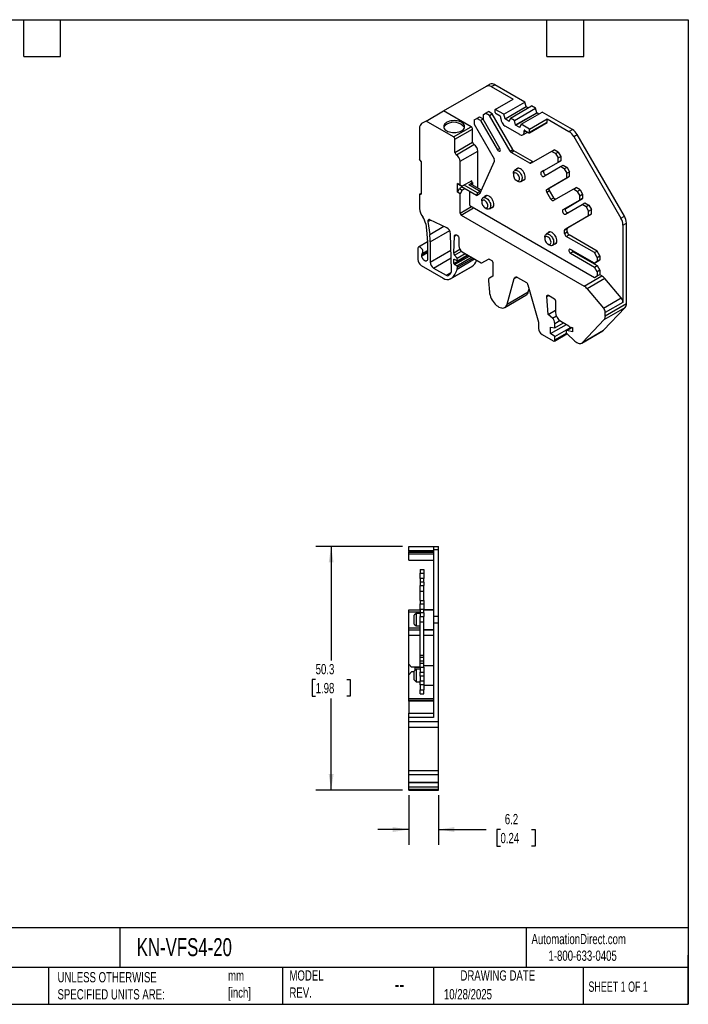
# Model space of a CAD drawing. Header units: millimetres. Extents: x 6 to 273, y 6 to 210.
# Tile 2 of 2: x 135 to 273, y 6 to 210. Entities that reach past the tile are written whole.
import ezdxf

# ---------------------------------------------------------------- set-up
doc = ezdxf.new("R2010")
doc.units = ezdxf.units.MM
doc.linetypes.add('SLD-Solid', pattern=[0])
doc.layers.add('DIMENSIONS', color=140, linetype='SLD-Solid', lineweight=25)
doc.layers.add('TEXT', color=140, linetype='SLD-Solid', lineweight=25)
doc.styles.add('SLDTEXTSTYLE0', font='TXT', dxfattribs={"width": 0.7})
doc.styles.add('SLDTEXTSTYLE1', font='TXT', dxfattribs={"width": 0.65})
doc.dimstyles.new('SLDDIMSTYLE0', dxfattribs={"dimtxt": 2.158008, "dimasz": 3.302, "dimexe": 0, "dimexo": 0.0625, "dimgap": 0.539502, "dimtad": 0, "dimtih": 1, "dimtoh": 1, "dimdec": 1, "dimrnd": 1e-09, "dimzin": 12, "dimdsep": 46, "dimtxsty": 'SLDTEXTSTYLE0', "dimsah": 1, "dimcen": 0.09, "dimadec": 0, "dimazin": 3, "dimtfac": 1, "dimtdec": 1, "dimtofl": 0, "dimtmove": 0, "dimatfit": 3, "dimfxl": 0, "dimfrac": 2, "dimtolj": 1, "dimtzin": 12, "dimarcsym": 0})
doc.dimstyles.new('SLDDIMSTYLE1', dxfattribs={"dimtxt": 2.158008, "dimasz": 3.302, "dimexe": 0, "dimexo": 0.0625, "dimgap": 0.539502, "dimtad": 0, "dimtih": 1, "dimtoh": 1, "dimdec": 1, "dimrnd": 1e-09, "dimzin": 12, "dimdsep": 46, "dimtxsty": 'SLDTEXTSTYLE0', "dimsah": 1, "dimcen": 0.09, "dimadec": 0, "dimazin": 3, "dimtfac": 1, "dimtdec": 1, "dimtmove": 0, "dimatfit": 0, "dimfxl": 0, "dimfrac": 2, "dimtolj": 1, "dimtzin": 12, "dimarcsym": 0})

# ---------------------------------------------------------------- blocks, each defined once
blk = doc.blocks.new('_D_1')
at = {"layer": 'DIMENSIONS'}
for p, q in [((215.34, 49.49), (215.34, 39.24)), ((221.49, 49.49), (221.49, 39.24)), ((215.34, 42.42), (208.99, 42.42)), ((221.49, 42.42), (231.36, 42.42)), ((234.29, 42.42), (233.56, 42.42)), ((233.56, 42.42), (233.56, 38.99)), ((240.7, 42.42), (241.42, 42.42)), ((241.42, 42.42), (241.42, 38.99)), ((233.56, 38.99), (234.29, 38.99)), ((241.42, 38.99), (240.7, 38.99))]:
    blk.add_line(p, q, dxfattribs=at)
for points in [[(215.34, 42.42), (212.04, 42.93), (212.04, 41.91)], [(221.49, 42.42), (224.79, 41.91), (224.79, 42.93)]]:
    blk.add_solid(points, dxfattribs=at)
at = {"layer": 'DIMENSIONS', "char_height": 2.117, "attachment_point": 1, "style": 'SLDTEXTSTYLE0'}
for s, insert in [('6.2', (235.18, 45.63)), ('0.24', (234.29, 41.72))]:
    blk.add_mtext(s, dxfattribs=dict(at, insert=insert))
blk = doc.blocks.new('_D_2')
at = {"layer": 'DIMENSIONS'}
for p, q in [((214.07, 100.83), (196.17, 100.83)), ((199.34, 100.83), (199.34, 77.28)), ((196.14, 73.37), (195.41, 73.37)), ((195.41, 73.37), (195.41, 69.94)), ((202.55, 73.37), (203.27, 73.37)), ((203.27, 73.37), (203.27, 69.94)), ((195.41, 69.94), (196.14, 69.94)), ((199.34, 50.57), (199.34, 69.46)), ((203.27, 69.94), (202.55, 69.94)), ((214.07, 50.57), (196.17, 50.57))]:
    blk.add_line(p, q, dxfattribs=at)
for points in [[(199.34, 100.83), (198.83, 97.53), (199.85, 97.53)], [(199.34, 50.57), (199.85, 53.87), (198.83, 53.87)]]:
    blk.add_solid(points, dxfattribs=at)
at = {"layer": 'DIMENSIONS', "char_height": 2.117, "attachment_point": 1, "style": 'SLDTEXTSTYLE0'}
for s, insert in [('50.3', (196.14, 76.58)), ('1.98', (196.14, 72.67))]:
    blk.add_mtext(s, dxfattribs=dict(at, insert=insert))

msp = doc.modelspace()

# ---------------------------------------------------------------- linework, layer by layer
for p, q in [((222.56, 190.73), (231.39, 195.83)), ((231.39, 195.83), (232.09, 196.24)), ((232.39, 195.73), (233.09, 196.14)), ((232.39, 195.73), (236.87, 193.14)), ((239.34, 192.53), (233.09, 196.14)), ((233.22, 191.04), (236.87, 193.14)), ((233.22, 190.39), (233.22, 191.04)), ((234.99, 190.02), (233.22, 191.04)), ((234.99, 190.02), (239.34, 192.53)), ((235.22, 189.12), (239.57, 191.63)), ((235.22, 189.07), (239.57, 191.58)), ((236.34, 189.24), (240.69, 191.75)), ((237.18, 188.75), (241.53, 191.27)), ((239.57, 191.63), (239.34, 192.53)), ((239.57, 191.58), (239.57, 191.63)), ((239.97, 191.34), (239.57, 191.58)), ((241.53, 191.27), (240.69, 191.75)), ((241.76, 190.36), (241.53, 191.27)), ((218.92, 188.63), (222.56, 190.73)), ((228.25, 187.45), (222.56, 190.73)), ((228.86, 188.89), (229.39, 189.19)), ((229.39, 189.19), (229.95, 189.52)), ((230.19, 188.73), (229.39, 189.19)), ((229.95, 189.52), (230.69, 189.09)), ((230.69, 189.02), (230.19, 188.73)), ((230.69, 189.94), (231.21, 190.24)), ((230.69, 189.94), (230.69, 189.02)), ((234.16, 183), (230.69, 189.02)), ((231.21, 190.24), (231.78, 190.57)), ((232.01, 189.78), (231.21, 190.24)), ((232.58, 190.11), (231.78, 190.57)), ((232.01, 189.78), (232.58, 190.11)), ((236.26, 182.42), (232.01, 189.78)), ((236.82, 182.75), (232.58, 190.11)), ((234.22, 189.65), (233.37, 190.14)), ((234.36, 189.16), (234.36, 189.41)), ((235.22, 189.12), (234.99, 190.02)), ((235.22, 189.07), (235.22, 189.12)), ((236.11, 188.56), (235.22, 189.07)), ((236.34, 189.24), (236.11, 188.61)), ((237.18, 188.75), (236.34, 189.24)), ((237.41, 187.85), (241.76, 190.36)), ((237.41, 187.8), (241.76, 190.31)), ((238.53, 187.98), (242.88, 190.49)), ((240.3, 186.96), (243.94, 189.06)), ((241.76, 190.31), (241.76, 190.36)), ((242.17, 190.08), (241.76, 190.31)), ((249.12, 186.88), (242.88, 190.49)), ((243.94, 188.41), (243.94, 189.06)), ((243.94, 189.06), (248.42, 186.47)), ((217.6, 187.19), (217.6, 180.74)), ((218.92, 188.63), (218.01, 188.11)), ((224.61, 185.35), (218.92, 188.63)), ((223.22, 187.97), (223.17, 187.94)), ((224.61, 185.35), (228.25, 187.45)), ((224.89, 184.86), (228.53, 186.96)), ((228.53, 184.26), (228.53, 186.96)), ((228.86, 188.89), (228.86, 187.96)), ((228.86, 187.96), (232.98, 180.83)), ((230.19, 188.73), (233.66, 182.71)), ((238.25, 185.86), (235.28, 187.57)), ((236.11, 188.61), (236.11, 188.56)), ((237.41, 187.85), (237.18, 188.75)), ((237.41, 187.8), (237.41, 187.85)), ((238.3, 187.29), (237.41, 187.8)), ((238.53, 187.98), (238.3, 187.34)), ((238.3, 187.34), (238.3, 187.29)), ((240.3, 186.96), (238.53, 187.98)), ((240.25, 186.21), (243.9, 188.32)), ((240.3, 186.31), (243.94, 188.41)), ((240.3, 186.31), (240.3, 186.96)), ((238.89, 185.79), (239.9, 186.37)), ((239.16, 186.63), (239.31, 186.71)), ((239.16, 186.39), (239.16, 186.63)), ((239.16, 186.39), (239.52, 186.59)), ((239.31, 186.71), (240.15, 186.22)), ((248.42, 186.47), (249.12, 186.88)), ((249.42, 185.42), (250.12, 185.83)), ((249.42, 185.42), (259.15, 168.56)), ((259.86, 168.97), (250.12, 185.83)), ((224.89, 182.16), (224.89, 184.86)), ((224.89, 182.16), (228.53, 184.26)), ((225.18, 181.67), (228.82, 183.77)), ((234.16, 183), (233.66, 182.71)), ((225.95, 180.32), (229.59, 182.42)), ((229.59, 174.79), (229.59, 182.42)), ((236.26, 182.42), (236.82, 182.75)), ((236.51, 182.16), (237.07, 182.49)), ((240.34, 179.95), (236.51, 182.16)), ((240.9, 180.28), (237.07, 182.49)), ((244.83, 182.38), (240.59, 179.93)), ((244.83, 182.38), (245.4, 182.71)), ((245.63, 181.92), (244.83, 182.38)), ((246.2, 182.24), (245.4, 182.71)), ((245.63, 181.92), (246.2, 182.24)), ((245.63, 181.92), (246.16, 181.01)), ((246.16, 181.01), (246.72, 181.34)), ((246.16, 180.08), (246.16, 181.01)), ((246.2, 182.24), (246.72, 181.34)), ((246.72, 181.34), (246.72, 180.41)), ((217.95, 180.3), (217.6, 180.74)), ((217.95, 180.3), (217.95, 173.54)), ((225.95, 175.42), (225.95, 180.32)), ((230.31, 174.22), (233.06, 180.34)), ((238.03, 178.9), (237.21, 178.43)), ((240.34, 179.95), (240.9, 180.28)), ((246.16, 180.08), (242.68, 178.08)), ((243.18, 177.21), (246.66, 179.22)), ((243.25, 178.4), (246.72, 180.41)), ((246.72, 180.41), (246.16, 180.08)), ((246.66, 179.22), (247.22, 179.55)), ((247.46, 178.76), (246.66, 179.22)), ((247.22, 179.55), (248.02, 179.08)), ((248.02, 179.08), (247.46, 178.76)), ((248.02, 179.08), (248.55, 178.17)), ((236.94, 177.83), (236.94, 177.5)), ((243.25, 178.4), (242.68, 178.08)), ((243.86, 174.54), (247.98, 176.92)), ((244.43, 174.87), (248.55, 177.25)), ((247.46, 178.76), (247.98, 177.85)), ((247.98, 177.85), (248.55, 178.17)), ((247.98, 176.92), (247.98, 177.85)), ((247.98, 176.92), (248.55, 177.25)), ((248.55, 177.25), (248.55, 178.17)), ((225.39, 175.75), (225.95, 175.42)), ((225.39, 173.95), (225.39, 175.75)), ((225.81, 175.5), (225.39, 175.75)), ((226.38, 175.18), (225.81, 175.5)), ((226.34, 174.99), (225.81, 174.69)), ((225.95, 175.42), (226.38, 175.18)), ((226.27, 175.03), (226.27, 175.24)), ((229.31, 173.28), (226.27, 175.03)), ((228.36, 176.32), (226.38, 175.18)), ((229.54, 173.8), (226.77, 175.4)), ((227.76, 175.48), (228.53, 175.93)), ((230.11, 174.12), (227.76, 175.48)), ((228.53, 175.93), (228.11, 176.18)), ((230.37, 174.35), (228.31, 175.54)), ((228.36, 176.04), (228.36, 176.32)), ((228.53, 175.93), (228.53, 175.41)), ((237.57, 176.4), (237.86, 176.24)), ((238.51, 176.17), (239.33, 176.65)), ((243.86, 174.54), (244.43, 174.87)), ((249.33, 174.59), (249.9, 174.91)), ((250.7, 174.45), (249.9, 174.91)), ((217.95, 173.71), (217.6, 173.51)), ((217.6, 173.51), (217.95, 173.54)), ((217.6, 173.51), (217.6, 171.23)), ((225.39, 173.95), (225.81, 174.69)), ((225.95, 173.63), (225.39, 173.95)), ((225.81, 174.69), (226.38, 174.36)), ((226.38, 174.36), (225.95, 173.63)), ((225.95, 169.6), (225.95, 173.63)), ((226.91, 174.67), (226.38, 174.36)), ((227.97, 171.17), (227.97, 174.06)), ((229.54, 173.8), (229.31, 173.28)), ((229.31, 173.28), (230.09, 173.73)), ((230.11, 174.12), (229.54, 173.8)), ((230.09, 173.73), (230.31, 174.22)), ((231.53, 173.27), (230.7, 172.79)), ((243.86, 173.97), (244.43, 174.29)), ((244.71, 172.5), (243.86, 173.97)), ((245.28, 172.82), (244.43, 174.29)), ((244.71, 172.5), (245.28, 172.82)), ((249.33, 174.59), (245.21, 172.21)), ((250.13, 174.12), (249.33, 174.59)), ((250.13, 174.12), (250.7, 174.45)), ((250.13, 174.12), (250.66, 173.21)), ((250.66, 173.21), (251.22, 173.54)), ((250.66, 172.29), (250.66, 173.21)), ((250.7, 174.45), (251.22, 173.54)), ((251.22, 173.54), (251.22, 172.62)), ((217.6, 171.23), (217.6, 170.58)), ((225.95, 169.6), (228.32, 170.97)), ((226.17, 169.23), (228.74, 170.72)), ((227.97, 171.17), (253.66, 156.34)), ((230.43, 172.2), (230.43, 171.87)), ((231.07, 170.77), (231.35, 170.6)), ((232, 170.54), (232.83, 171.02)), ((250.66, 172.29), (247.18, 170.28)), ((247.68, 169.42), (251.16, 171.42)), ((247.75, 170.61), (251.22, 172.62)), ((251.22, 172.62), (250.66, 172.29)), ((251.16, 171.42), (251.72, 171.75)), ((251.96, 170.96), (251.16, 171.42)), ((251.72, 171.75), (252.52, 171.29)), ((252.52, 171.29), (251.96, 170.96)), ((251.96, 170.96), (252.48, 170.05)), ((252.52, 171.29), (253.05, 170.38)), ((226.17, 169.23), (251.54, 154.58)), ((247.75, 170.61), (247.18, 170.28)), ((247.61, 166.32), (252.48, 169.13)), ((248.18, 166.64), (253.05, 169.46)), ((252.48, 170.05), (253.05, 170.38)), ((252.48, 169.13), (252.48, 170.05)), ((252.48, 169.13), (253.05, 169.46)), ((253.05, 169.46), (253.05, 170.38)), ((259.15, 168.56), (259.86, 168.97)), ((218.86, 167.39), (219.12, 165.44)), ((219.32, 167.9), (219.84, 168.2)), ((219.32, 167.9), (219.68, 165.23)), ((219.68, 165.23), (222.59, 166.91)), ((223.2, 166.62), (219.69, 168.27)), ((247.61, 166.32), (248.18, 166.64)), ((259.56, 167.17), (260.27, 167.58)), ((259.56, 167.17), (259.56, 151.21)), ((260.27, 150.96), (260.27, 167.58)), ((219.78, 163.7), (223.81, 166.02)), ((224.15, 157.84), (224, 165.37)), ((224.63, 161.44), (224.77, 164.9)), ((224.77, 164.9), (225.21, 165.15)), ((243.44, 164.68), (243.44, 164.36)), ((244.54, 165.76), (243.71, 165.28)), ((247.51, 166.09), (248.07, 166.41)), ((247.51, 165.44), (247.51, 166.09)), ((247.51, 165.44), (248.07, 165.77)), ((247.86, 164.83), (248.43, 165.15)), ((253.66, 161.48), (247.86, 164.83)), ((248.07, 165.77), (248.07, 166.41)), ((254.23, 161.81), (248.43, 165.15)), ((219.22, 163.68), (217.37, 162.61)), ((219.22, 164.02), (219.22, 160.14)), ((219.78, 163.7), (219.78, 159.51)), ((225.72, 164.26), (225.71, 162.89)), ((244.08, 163.26), (244.36, 163.09)), ((245.01, 163.03), (245.84, 163.5)), ((217.21, 162.27), (217.21, 160.06)), ((218.06, 161.11), (219.22, 161.78)), ((218.06, 160.81), (219.22, 161.48)), ((218.06, 160.81), (218.06, 161.11)), ((218.14, 161.33), (219.22, 161.95)), ((219.78, 159.51), (224.07, 161.98)), ((224.63, 161.44), (225.9, 162.18)), ((224.67, 159.24), (227.61, 160.94)), ((224.81, 159), (227.89, 160.78)), ((224.82, 160.94), (226.24, 161.76)), ((225.37, 160.32), (224.82, 160.94)), ((225.25, 158.75), (228.32, 160.53)), ((225.37, 160.32), (227.03, 161.28)), ((225.4, 159.81), (227.49, 161.01)), ((226.41, 161.63), (230.3, 159.39)), ((253.66, 159.32), (248.75, 162.15)), ((249.31, 161.66), (248.75, 161.34)), ((248.75, 161.34), (253.66, 158.5)), ((249.31, 161.66), (254.23, 158.83)), ((253.66, 161.48), (254.23, 161.81)), ((254.23, 160.5), (253.66, 161.48)), ((254.79, 160.83), (254.23, 161.81)), ((254.23, 160.5), (254.79, 160.83)), ((254.79, 160.83), (254.79, 159.97)), ((217.92, 158.84), (222.47, 156.21)), ((220.49, 158.28), (224.1, 160.37)), ((223.97, 156.06), (228.32, 158.57)), ((224.05, 156.11), (228.4, 158.62)), ((224.63, 160.02), (224.78, 160.11)), ((224.67, 159.24), (224.63, 160.02)), ((224.76, 160.12), (225.4, 159.81)), ((225.25, 158.75), (224.81, 159)), ((225.35, 158.09), (228.94, 160.17)), ((225.4, 159.81), (225.37, 160.32)), ((225.39, 158.49), (228.62, 160.36)), ((228.32, 158.57), (228.4, 158.62)), ((230.45, 159.37), (231.82, 160.16)), ((230.45, 159.37), (231.83, 160.16)), ((231.97, 160.15), (232.49, 159.85)), ((232.7, 159.48), (232.7, 156.61)), ((253.66, 159.32), (254.23, 159.64)), ((254.23, 159.64), (253.66, 159.32)), ((253.66, 158.5), (254.23, 158.83)), ((254.23, 157.52), (253.66, 158.5)), ((254.23, 160.5), (254.23, 159.64)), ((254.23, 159.64), (254.79, 159.97)), ((254.79, 159.97), (254.23, 159.64)), ((254.23, 158.83), (254.79, 157.85)), ((220.49, 158.28), (223.07, 156.8)), ((223.07, 156.8), (224.1, 157.4)), ((225.35, 158.09), (225.39, 158.49)), ((232.7, 156.61), (232.02, 156.22)), ((251.54, 154.58), (255.18, 156.68)), ((253.66, 156.34), (254.23, 156.66)), ((253.66, 156.34), (254.23, 156.66)), ((254.79, 157.85), (254.23, 157.52)), ((254.23, 157.52), (254.23, 156.66)), ((254.23, 156.66), (254.79, 156.99)), ((254.23, 156.66), (254.79, 156.99)), ((255.18, 156.68), (254.72, 156.95)), ((254.79, 157.85), (254.79, 156.99)), ((231.82, 155.68), (232.01, 153.34)), ((235.68, 150.85), (237.14, 156.15)), ((237.14, 156.15), (237.63, 156.44)), ((237.82, 156.36), (239.63, 155.31)), ((239.96, 154.86), (242.15, 147.1)), ((255.84, 156.12), (252.2, 154.01)), ((259.19, 152.15), (255.84, 156.12)), ((235.2, 150.17), (239.55, 152.69)), ((235.68, 150.85), (240.03, 153.36)), ((240.03, 153.36), (240.2, 154)), ((243.85, 152.42), (244.24, 152.65)), ((244.16, 148.74), (243.85, 152.42)), ((244.21, 152.67), (245.44, 151.96)), ((252.2, 154.01), (255.55, 150.05)), ((245.66, 151.59), (245.66, 149.16)), ((255.55, 150.05), (259.19, 152.15)), ((259.56, 151.21), (255.92, 149.11)), ((255.92, 148.45), (260.27, 150.96)), ((244.16, 148.74), (245.66, 149.6)), ((245.01, 147.95), (244.16, 148.74)), ((245.01, 147.95), (245.82, 148.42)), ((255.56, 145.45), (260.01, 150.17)), ((255.66, 147.66), (260.01, 150.17)), ((255.92, 148.45), (255.92, 149.11)), ((242.15, 147.1), (242.15, 145.83)), ((244.63, 144.76), (247.89, 146.65)), ((245.51, 146.87), (246.52, 147.46)), ((245.51, 145.94), (247.32, 146.98)), ((245.51, 145.94), (245.51, 146.87)), ((246.72, 147.32), (248.37, 146.37)), ((251.21, 142.94), (255.66, 147.66)), ((242.86, 144.6), (245.16, 143.27)), ((244.63, 146.08), (245.51, 145.94)), ((244.63, 144.76), (244.63, 146.08)), ((245.51, 144.16), (244.63, 144.76)), ((245.41, 143.24), (248.01, 144.74)), ((245.51, 144.16), (248.87, 146.1)), ((245.51, 143.47), (247.91, 144.86)), ((247.87, 145.33), (247.87, 145)), ((249.02, 146.06), (247.91, 145.42)), ((247.97, 145.42), (249.06, 146.05)), ((249.13, 145.11), (247.97, 145.42)), ((247.97, 144.79), (249.64, 143.23)), ((248.54, 146.19), (249.06, 146.05)), ((249.06, 146.05), (249.13, 146.01)), ((249.13, 146.01), (249.13, 145.11)), ((251.05, 142.81), (255.4, 145.32)), ((251.21, 142.94), (255.56, 145.45)), ((245.51, 143.47), (245.51, 144.16)), ((215.34, 100.03), (215.34, 100.83)), ((215.34, 100.83), (220.49, 100.83)), ((215.34, 100.03), (220.49, 100.03)), ((215.34, 99.83), (215.34, 100.03)), ((215.34, 99.83), (220.49, 99.83)), ((215.34, 99.83), (215.34, 99.63)), ((215.34, 99.63), (220.49, 99.63)), ((215.34, 99.33), (215.34, 99.63)), ((220.49, 100.83), (221.49, 100.83)), ((220.49, 100.83), (220.49, 100.24)), ((220.49, 100.24), (221.49, 100.24)), ((220.49, 100.24), (220.49, 86.48)), ((221.49, 100.24), (221.49, 100.83)), ((221.49, 86.48), (221.49, 100.24)), ((215.34, 99.33), (220.49, 99.33)), ((215.34, 98.03), (215.34, 99.33)), ((215.34, 98.03), (220.49, 98.03)), ((217.69, 96.08), (218.49, 96.08)), ((217.69, 96.08), (217.69, 95.34)), ((218.49, 96.08), (218.49, 95.34)), ((217.69, 95.34), (218.49, 95.34)), ((217.69, 94.21), (217.69, 95.34)), ((218.49, 94.21), (217.69, 94.21)), ((217.69, 94.21), (217.69, 93.5)), ((218.49, 93.5), (217.69, 93.5)), ((217.69, 93.5), (217.69, 92.76)), ((218.49, 95.34), (218.49, 94.21)), ((218.49, 93.5), (218.49, 94.21)), ((218.49, 93.5), (218.49, 92.76)), ((217.69, 92.76), (218.49, 92.76)), ((217.69, 91.63), (217.69, 92.76)), ((217.69, 91.63), (218.49, 91.63)), ((217.69, 89.72), (217.69, 91.63)), ((218.49, 91.63), (218.49, 92.76)), ((218.49, 89.72), (218.49, 91.63)), ((217.69, 89.72), (218.49, 89.72)), ((217.69, 89.72), (217.69, 88.97)), ((218.49, 89.72), (218.49, 88.97)), ((215.34, 87.77), (217.69, 87.77)), ((215.34, 87.37), (215.34, 87.77)), ((217.69, 88.97), (218.49, 88.97)), ((217.69, 87.84), (217.69, 88.97)), ((218.49, 87.84), (217.69, 87.84)), ((217.69, 87.84), (217.69, 87.14)), ((218.49, 88.97), (218.49, 87.84)), ((218.49, 87.14), (218.49, 87.84)), ((218.49, 87.77), (220.49, 87.77)), ((220.49, 87.73), (218.49, 87.73)), ((215.34, 84.06), (215.34, 87.37)), ((215.34, 87.37), (217.69, 87.37)), ((216.89, 87.03), (216.49, 86.63)), ((216.49, 85.73), (216.49, 86.63)), ((216.49, 84.83), (216.49, 85.73)), ((217.69, 87.03), (216.89, 87.03)), ((216.89, 87.03), (216.89, 85.73)), ((216.89, 85.73), (216.89, 84.43)), ((218.49, 87.14), (217.69, 87.14)), ((217.69, 87.14), (217.69, 86.39)), ((217.69, 86.39), (218.49, 86.39)), ((217.69, 85.26), (217.69, 86.39)), ((218.49, 87.14), (218.49, 86.39)), ((218.49, 85.26), (218.49, 86.39)), ((220.49, 86.48), (221.49, 86.48)), ((220.49, 86.48), (220.49, 85.07)), ((221.49, 85.07), (221.49, 86.48)), ((215.34, 83.66), (215.34, 84.06)), ((215.34, 84.06), (217.69, 84.06)), ((215.34, 82.56), (215.34, 83.66)), ((215.34, 83.66), (217.69, 83.66)), ((216.49, 84.83), (216.89, 84.43)), ((216.89, 84.43), (217.69, 84.43)), ((217.69, 85.26), (218.49, 85.26)), ((217.69, 78.37), (217.69, 85.26)), ((218.49, 78.37), (218.49, 85.26)), ((218.49, 83.73), (220.49, 83.73)), ((218.49, 83.66), (220.49, 83.66)), ((220.49, 85.07), (220.49, 65.53)), ((220.49, 85.07), (221.49, 85.07)), ((221.49, 64.72), (221.49, 85.07)), ((215.34, 76.56), (215.34, 82.56)), ((215.34, 82.56), (217.69, 82.56)), ((218.49, 82.56), (220.49, 82.56)), ((217.69, 78.37), (218.49, 78.37)), ((217.69, 78.02), (217.69, 78.37)), ((217.69, 78.02), (218.49, 78.02)), ((217.69, 77.23), (217.69, 78.02)), ((217.69, 77.23), (218.49, 77.23)), ((217.69, 76.73), (217.69, 77.23)), ((218.49, 78.02), (218.49, 78.37)), ((218.49, 77.23), (218.49, 78.02)), ((218.49, 76.73), (218.49, 77.23)), ((215.34, 76.56), (215.94, 75.96)), ((215.34, 74.36), (215.34, 76.56)), ((217.69, 75.96), (215.94, 75.96)), ((216.89, 75.53), (216.49, 75.13)), ((216.59, 75.86), (216.59, 75.23)), ((217.39, 75.86), (216.59, 75.86)), ((217.69, 75.53), (216.89, 75.53)), ((216.89, 75.53), (216.89, 74.23)), ((217.69, 76.73), (218.49, 76.73)), ((217.69, 75.93), (217.69, 76.73)), ((217.69, 75.93), (217.69, 74.88)), ((217.69, 75.93), (218.49, 75.93)), ((218.49, 75.93), (218.49, 76.73)), ((220.49, 76.23), (218.49, 76.23)), ((218.49, 75.93), (218.49, 74.88)), ((215.94, 74.96), (215.34, 74.36)), ((215.34, 69.43), (215.34, 74.36)), ((216.49, 74.96), (215.94, 74.96)), ((216.49, 74.23), (216.49, 75.13)), ((216.49, 73.33), (216.49, 74.23)), ((216.49, 73.33), (216.89, 72.93)), ((216.89, 74.23), (216.89, 72.93)), ((217.69, 74.08), (217.69, 74.88)), ((217.69, 74.88), (218.49, 74.88)), ((218.49, 74.08), (217.69, 74.08)), ((217.69, 74.08), (217.69, 73.08)), ((218.49, 74.88), (218.49, 74.08)), ((218.49, 74.08), (218.49, 73.08)), ((216.89, 72.93), (217.69, 72.93)), ((217.69, 73.08), (218.49, 73.08)), ((217.69, 72.28), (217.69, 73.08)), ((217.69, 72.28), (217.69, 71.23)), ((218.49, 72.28), (217.69, 72.28)), ((217.69, 71.23), (218.49, 71.23)), ((217.69, 70.43), (217.69, 71.23)), ((218.49, 73.08), (218.49, 72.28)), ((218.49, 72.28), (218.49, 71.23)), ((218.49, 72.23), (220.49, 72.23)), ((218.49, 70.43), (218.49, 71.23)), ((215.34, 69.43), (220.49, 69.43)), ((215.34, 69.13), (215.34, 69.43)), ((215.34, 69.13), (220.49, 69.13)), ((215.34, 68.9), (215.34, 69.13)), ((217.69, 70.43), (218.49, 70.43)), ((220.49, 68.9), (215.34, 68.9)), ((215.34, 68.9), (215.34, 66.41)), ((215.34, 65.53), (215.34, 66.41)), ((215.34, 66.41), (220.49, 66.41)), ((215.34, 64.72), (215.34, 65.53)), ((220.49, 65.53), (215.34, 65.53)), ((215.34, 64.72), (221.49, 64.72)), ((215.34, 63.57), (215.34, 64.72)), ((215.34, 63.57), (221.49, 63.57)), ((215.34, 54.63), (215.34, 63.57)), ((221.49, 63.57), (221.49, 64.72)), ((221.49, 54.63), (221.49, 63.57)), ((215.34, 54.63), (221.49, 54.63)), ((215.34, 53.79), (215.34, 54.63)), ((215.34, 53.79), (221.49, 53.79)), ((215.34, 52.22), (215.34, 53.79)), ((221.49, 53.79), (221.49, 54.63)), ((221.49, 52.22), (221.49, 53.79)), ((215.34, 52.22), (221.49, 52.22)), ((215.34, 52.11), (215.34, 52.22)), ((215.34, 52.11), (221.49, 52.11)), ((215.34, 51.26), (215.34, 52.11)), ((215.34, 51.26), (221.49, 51.26)), ((215.34, 50.76), (215.34, 51.26)), ((221.49, 52.11), (221.49, 52.22)), ((221.49, 51.26), (221.49, 52.11)), ((221.49, 50.76), (221.49, 51.26)), ((215.34, 50.76), (221.49, 50.76)), ((215.34, 50.57), (215.34, 50.76)), ((215.34, 50.57), (221.49, 50.57)), ((215.34, 50.57), (221.49, 50.57)), ((221.49, 50.57), (221.49, 50.76))]:
    msp.add_line(p, q)
at = {"flags": 128}
for points in [[(223.2, 188.37), (222.98, 188.22), (222.8, 188.05), (222.67, 187.87), (222.59, 187.68), (222.57, 187.49), (222.59, 187.29), (222.67, 187.1), (222.8, 186.92), (222.98, 186.76), (223.2, 186.61), (223.45, 186.48), (223.74, 186.38), (224.05, 186.31), (224.38, 186.26), (224.72, 186.25), (225.05, 186.26), (225.38, 186.31), (225.69, 186.38), (225.98, 186.48), (226.24, 186.61), (226.46, 186.76), (226.63, 186.92), (226.76, 187.1), (226.84, 187.29), (226.87, 187.49), (226.84, 187.68), (226.76, 187.87), (226.63, 188.05), (226.46, 188.22), (226.24, 188.37), (225.98, 188.49), (225.69, 188.59), (225.38, 188.67), (225.05, 188.71), (224.72, 188.73), (224.38, 188.71), (224.05, 188.67), (223.74, 188.59), (223.45, 188.49), (223.2, 188.37)], [(233.66, 182.71), (233.76, 182.57), (233.88, 182.46), (234, 182.41), (234.11, 182.4), (234.2, 182.45), (234.25, 182.55), (234.26, 182.68), (234.23, 182.84), (234.16, 183)], [(239.41, 177.06), (239.39, 177.29), (239.34, 177.54), (239.25, 177.79), (239.12, 178.03), (238.97, 178.26), (238.8, 178.46), (238.62, 178.64), (238.42, 178.77), (238.23, 178.86), (238.04, 178.9), (237.87, 178.89), (237.72, 178.84), (237.6, 178.74), (237.51, 178.6)], [(236.94, 177.83), (236.94, 177.94), (236.98, 178.12), (237.05, 178.28), (237.16, 178.39), (237.29, 178.46), (237.45, 178.49), (237.63, 178.46), (237.81, 178.39), (238, 178.27), (238.18, 178.11), (238.34, 177.92), (238.49, 177.7), (238.61, 177.47), (238.7, 177.23), (238.76, 176.99), (238.78, 176.77)], [(238.21, 176.77), (238.19, 176.96), (238.14, 177.15), (238.05, 177.35), (237.94, 177.53), (237.8, 177.69), (237.65, 177.82), (237.5, 177.91), (237.35, 177.95), (237.21, 177.95), (237.1, 177.9), (237.01, 177.8), (236.96, 177.67), (236.94, 177.5), (236.96, 177.32), (237.01, 177.12), (237.1, 176.92), (237.21, 176.74), (237.35, 176.58), (237.5, 176.45), (237.65, 176.36), (237.8, 176.32), (237.94, 176.32), (238.05, 176.37), (238.14, 176.47), (238.19, 176.6), (238.21, 176.77)], [(242.68, 178.08), (242.61, 178), (242.58, 177.88), (242.59, 177.74), (242.64, 177.58), (242.73, 177.43), (242.84, 177.3), (242.96, 177.22), (243.08, 177.19), (243.18, 177.21)], [(243.25, 178.4), (243.18, 178.33), (243.15, 178.21), (243.16, 178.06), (243.21, 177.9), (243.3, 177.75), (243.41, 177.63), (243.53, 177.55), (243.65, 177.52), (243.75, 177.54)], [(244.43, 174.29), (244.38, 174.38), (244.35, 174.47), (244.33, 174.56), (244.33, 174.64), (244.33, 174.72), (244.35, 174.78), (244.38, 174.83), (244.43, 174.87)], [(230.43, 172.2), (230.44, 172.3), (230.47, 172.49), (230.55, 172.64), (230.65, 172.76), (230.79, 172.83), (230.95, 172.85), (231.12, 172.83), (231.3, 172.75), (231.49, 172.63), (231.67, 172.48), (231.84, 172.29), (231.98, 172.07), (232.11, 171.84), (232.2, 171.6), (232.25, 171.36), (232.27, 171.13), (232.27, 171.13)], [(232.91, 171.42), (232.89, 171.65), (232.83, 171.9), (232.74, 172.15), (232.62, 172.4), (232.47, 172.62), (232.3, 172.83), (232.11, 173), (231.92, 173.13), (231.72, 173.22), (231.54, 173.27), (231.37, 173.26), (231.22, 173.2), (231.09, 173.1), (231.01, 172.97)], [(243.86, 173.97), (243.82, 174.05), (243.79, 174.14), (243.77, 174.23), (243.76, 174.32), (243.77, 174.39), (243.79, 174.46), (243.82, 174.51), (243.86, 174.54)], [(245.78, 172.53), (245.72, 172.51), (245.66, 172.51), (245.6, 172.53), (245.53, 172.56), (245.46, 172.61), (245.39, 172.67), (245.33, 172.74), (245.28, 172.82)], [(231.7, 171.13), (231.69, 171.32), (231.63, 171.52), (231.54, 171.71), (231.43, 171.9), (231.29, 172.06), (231.14, 172.19), (230.99, 172.28), (230.84, 172.32), (230.71, 172.32), (230.59, 172.26), (230.5, 172.17), (230.45, 172.03), (230.43, 171.87), (230.45, 171.68), (230.5, 171.49), (230.59, 171.29), (230.71, 171.11), (230.84, 170.95), (230.99, 170.82), (231.14, 170.73), (231.29, 170.68), (231.43, 170.69), (231.54, 170.74), (231.63, 170.84), (231.69, 170.97), (231.7, 171.13)], [(245.21, 172.21), (245.16, 172.19), (245.1, 172.18), (245.03, 172.2), (244.96, 172.23), (244.89, 172.28), (244.83, 172.34), (244.77, 172.41), (244.71, 172.5)], [(247.18, 170.28), (247.11, 170.21), (247.08, 170.09), (247.09, 169.94), (247.14, 169.78), (247.23, 169.63), (247.34, 169.51), (247.46, 169.43), (247.58, 169.39), (247.68, 169.42)], [(247.75, 170.61), (247.68, 170.53), (247.65, 170.42), (247.66, 170.27), (247.71, 170.11), (247.8, 169.96), (247.91, 169.84), (248.03, 169.75), (248.15, 169.72), (248.25, 169.74)], [(219.69, 168.27), (219.61, 168.29), (219.53, 168.3), (219.46, 168.28), (219.4, 168.24), (219.35, 168.18), (219.32, 168.1), (219.31, 168), (219.32, 167.9)], [(224.77, 164.9), (224.8, 165.03), (224.87, 165.13), (224.97, 165.18), (225.08, 165.18), (225.22, 165.14), (225.35, 165.05), (225.48, 164.92), (225.59, 164.77), (225.67, 164.59), (225.71, 164.42), (225.72, 164.26)], [(243.44, 164.68), (243.45, 164.79), (243.48, 164.98), (243.56, 165.13), (243.66, 165.25), (243.8, 165.32), (243.96, 165.34), (244.13, 165.31), (244.32, 165.24), (244.5, 165.12), (244.68, 164.97), (244.85, 164.77), (245, 164.56), (245.12, 164.33), (245.21, 164.09), (245.26, 163.85), (245.28, 163.62), (245.28, 163.62)], [(244.72, 163.62), (244.7, 163.81), (244.64, 164.01), (244.56, 164.2), (244.44, 164.39), (244.3, 164.55), (244.16, 164.68), (244, 164.76), (243.85, 164.81), (243.72, 164.8), (243.6, 164.75), (243.52, 164.66), (243.46, 164.52), (243.44, 164.36), (243.46, 164.17), (243.52, 163.97), (243.6, 163.78), (243.72, 163.59), (243.85, 163.43), (244, 163.31), (244.16, 163.22), (244.3, 163.17), (244.44, 163.18), (244.56, 163.23), (244.64, 163.32), (244.7, 163.46), (244.72, 163.62)], [(245.92, 163.91), (245.9, 164.14), (245.84, 164.39), (245.75, 164.64), (245.63, 164.89), (245.48, 165.11), (245.31, 165.32), (245.12, 165.49), (244.93, 165.62), (244.73, 165.71), (244.55, 165.76), (244.38, 165.75), (244.23, 165.69), (244.1, 165.59), (244.02, 165.46)], [(218.14, 161.33), (218.22, 161.42), (218.26, 161.56), (218.27, 161.73), (218.23, 161.91), (218.16, 162.1), (218.05, 162.27), (217.92, 162.43), (217.78, 162.55), (217.64, 162.62), (217.5, 162.64), (217.38, 162.62), (217.29, 162.54), (217.23, 162.42), (217.21, 162.27)], [(219.22, 160.14), (219.2, 159.98), (219.14, 159.85), (219.05, 159.77), (218.93, 159.73), (218.79, 159.74), (218.64, 159.81), (218.49, 159.92), (218.35, 160.06), (218.23, 160.24), (218.14, 160.43), (218.08, 160.63), (218.06, 160.81)], [(248.75, 162.15), (248.62, 162.2), (248.52, 162.19), (248.44, 162.13), (248.4, 162.02), (248.4, 161.88), (248.44, 161.72), (248.52, 161.56), (248.62, 161.43), (248.75, 161.34)], [(224.63, 160.02), (224.63, 160.05), (224.64, 160.08), (224.65, 160.1), (224.66, 160.12), (224.68, 160.13), (224.71, 160.13), (224.73, 160.13), (224.76, 160.12)], [(237.14, 156.15), (237.18, 156.25), (237.23, 156.34), (237.31, 156.4), (237.39, 156.44), (237.49, 156.45), (237.59, 156.45), (237.71, 156.41), (237.82, 156.36)], [(232.01, 153.34), (232.05, 153.02), (232.13, 152.68), (232.24, 152.35), (232.38, 152.02), (232.56, 151.69), (232.75, 151.38), (232.97, 151.09), (233.21, 150.83), (233.46, 150.6), (233.71, 150.41), (233.97, 150.25), (234.23, 150.14), (234.48, 150.07), (234.72, 150.05), (234.95, 150.08), (235.15, 150.15), (235.33, 150.26), (235.48, 150.42), (235.59, 150.62), (235.68, 150.85)], [(243.85, 152.42), (243.85, 152.51), (243.87, 152.58), (243.9, 152.65), (243.94, 152.69), (244, 152.72), (244.06, 152.72), (244.13, 152.71), (244.21, 152.67)], [(247.97, 145.42), (247.95, 145.43), (247.93, 145.43), (247.91, 145.42), (247.9, 145.41), (247.88, 145.39), (247.87, 145.37), (247.87, 145.35), (247.87, 145.33)], [(255.4, 145.32), (255.42, 145.33), (255.56, 145.45)], [(249.64, 143.23), (249.85, 143.04), (250.07, 142.9), (250.29, 142.8), (250.51, 142.73), (250.71, 142.72), (250.9, 142.75), (251.07, 142.82), (251.21, 142.94)]]:
    msp.add_lwpolyline(points, dxfattribs=at)
for centre, radius, start, end in [((231.8, 194.91), 1.01, 54.3818, 114.3139), ((232.51, 195.32), 1.01, 54.3818, 114.3139), ((233.53, 190.4), 0.307, 182.6055, 237.3945), ((234.05, 189.39), 0.307, 2.6055, 57.3945), ((236.35, 189.25), 2, 182.6054, 237.3947), ((218.6, 187.29), 1.01, 125.698, 185.6204), ((223.72, 186.88), 1.2, 117.5503, 160.3089), ((224.66, 185.7), 2.69, 36.0371, 122.3524), ((227.92, 186.93), 0.615, 2.6055, 57.3945), ((243.84, 188.4), 0.0986, 305.0133, 6.2988), ((224.28, 184.83), 0.615, 2.6055, 57.3945), ((238.6, 186.3), 0.568, 230.7968, 9.2142), ((239.25, 186.65), 0.0873, 50.7967, 189.214), ((240.21, 186.29), 0.0873, 230.7967, 9.214), ((246.89, 184.03), 2.89, 28.8556, 58.0453), ((247.6, 184.43), 2.89, 28.8556, 58.0453), ((229.15, 184.29), 0.615, 182.6055, 237.3945), ((227.91, 182.35), 1.69, 2.6055, 57.3945), ((225.51, 182.19), 0.615, 182.6055, 237.3945), ((224.26, 180.25), 1.69, 2.6055, 57.3945), ((236.89, 182.77), 0.721, 208.8556, 238.0453), ((237.46, 183.1), 0.721, 208.8556, 238.0453), ((232.5, 180.5), 0.58, 343.6993, 34.1921), ((240.48, 180.16), 0.251, 234.3818, 294.314), ((241.05, 180.48), 0.251, 234.3818, 294.314), ((238.82, 176.95), 0.602, 269.4131, 9.7527), ((228.08, 175.03), 0.559, 66.0384, 125.2721), ((238.21, 176.68), 0.568, 230.9287, 9.0659), ((231.71, 171.05), 0.568, 230.9287, 9.0659), ((232.31, 171.32), 0.602, 269.4131, 9.7527), ((220.63, 170.71), 3.04, 182.5169, 217.9243), ((215.68, 166.9), 3.21, 8.8887, 37.3196), ((226.41, 169.62), 0.461, 182.6055, 237.3945), ((257.39, 167.48), 2.89, 1.9565, 31.1437), ((248.32, 166.44), 0.252, 125.698, 185.6204), ((256.68, 167.07), 2.89, 1.9565, 31.1437), ((208.6, 164), 10.62, 0.1524, 7.8179), ((208.32, 163.67), 11.47, 0.1523, 7.8179), ((222.5, 165.29), 1.5, 2.985, 61.9767), ((247.76, 166.11), 0.252, 125.698, 185.6204), ((248.28, 165.48), 0.768, 182.6055, 237.3945), ((245.3, 164.64), 3.03, 12.5255, 24.0793), ((248.84, 165.8), 0.768, 182.6055, 237.3945), ((227.23, 162.92), 1.53, 181.1802, 237.5153), ((244.72, 163.53), 0.568, 230.9287, 9.0659), ((245.32, 163.81), 0.602, 269.4131, 9.7527), ((218.32, 161.13), 0.266, 132.6402, 184.5317), ((225.38, 161.45), 0.759, 180.4014, 222.341), ((249.72, 162.3), 0.759, 204.3559, 237.4209), ((218.75, 160.13), 1.54, 182.6055, 237.3945), ((221.32, 159.58), 1.54, 182.6055, 237.3945), ((224.98, 159.27), 0.31, 184.8352, 237.2443), ((225.09, 158.5), 0.301, 358.5088, 57.794), ((226.47, 161.24), 3.25, 306.3392, 335.4404), ((230.39, 159.51), 0.151, 234.3817, 294.3138), ((231.88, 160.02), 0.151, 54.3817, 114.3137), ((232.24, 159.46), 0.461, 2.6055, 57.3945), ((223.36, 157.19), 0.489, 233.7479, 298.3506), ((222.13, 158.9), 2.59, 304.3672, 311.8514), ((223.04, 157.74), 1.12, 316.5893, 5.3713), ((221.9, 158.93), 3.55, 307.2987, 346.3059), ((253.87, 154.49), 2.55, 39.4162, 59.0204), ((223.33, 157.38), 1.46, 233.5833, 299.4055), ((232.35, 155.79), 0.543, 127.2794, 191.2769), ((239.21, 154.66), 0.781, 15.1999, 57.1269), ((250.23, 152.39), 2.55, 39.4162, 59.0204), ((238.98, 153.6), 1.08, 301.9548, 347.3185), ((245.2, 151.57), 0.461, 2.6054, 57.3946), ((258.02, 151.14), 1.54, 2.7138, 41.0479), ((259.13, 150.9), 1.14, 320.5107, 3.2274), ((247.96, 149.27), 2.31, 182.6055, 237.3945), ((254.38, 149.04), 1.54, 2.7134, 41.0481), ((254.79, 148.39), 1.14, 320.5107, 3.2272), ((243.94, 146.79), 1.57, 2.927, 47.3078), ((248.64, 146.45), 0.277, 197.1788, 248.202), ((243.69, 145.9), 1.54, 182.6055, 237.3945), ((248.18, 145.02), 0.313, 182.924, 227.0751), ((245.3, 143.44), 0.219, 230.7968, 9.214)]:
    msp.add_arc(centre, radius, start, end)
for points in [[(230.31, 174.22), (230.25, 174.2), (230.18, 174.17), (230.11, 174.12)], [(217.69, 75.82), (217.59, 75.85), (217.49, 75.86), (217.39, 75.86)]]:
    msp.add_open_spline(points, degree=3)
at = {"layer": 'TEXT'}
for p, q in [((6.35, 209.55), (273.05, 209.55)), ((135.89, 201.93), (135.89, 209.55)), ((143.51, 201.93), (143.51, 209.55)), ((243.84, 201.93), (243.84, 209.55)), ((251.46, 201.93), (251.46, 209.55)), ((273.05, 209.55), (273.05, 6.35)), ((135.89, 201.93), (143.51, 201.93)), ((243.84, 201.93), (251.46, 201.93)), ((273.05, 22.13), (6.35, 22.13)), ((155.76, 22.13), (155.76, 13.97)), ((239.58, 22.13), (239.58, 13.97)), ((273.05, 6.35), (273.05, 16.51)), ((273.05, 13.97), (6.35, 13.97)), ((141, 13.97), (141, 6.35)), ((189.3, 13.97), (189.3, 6.35)), ((220.47, 13.97), (220.47, 6.35)), ((251.35, 13.97), (251.35, 6.35)), ((6.35, 6.35), (273.05, 6.35))]:
    msp.add_line(p, q, dxfattribs=at)

# ---------------------------------------------------------------- texts
for s, insert, char_height, attachment_point, style in [('AutomationDirect.com', (240.69, 20.88), 2.1167, 1, 'SLDTEXTSTYLE0'), ('KN-VFS4-20', (159.21, 20), 3.704, 1, 'SLDTEXTSTYLE0'), ('1-800-633-0405', (244.19, 17.44), 2.1167, 1, 'SLDTEXTSTYLE0'), ('UNLESS OTHERWISE ^JSPECIFIED UNITS ARE:', (142.87, 13), 2.1167, 1, 'SLDTEXTSTYLE0'), ('mm^J[inch]', (178.06, 13.36), 2.117, 1, 'SLDTEXTSTYLE0'), ('MODEL ^JREV.', (190.73, 13.36), 2.1167, 1, 'SLDTEXTSTYLE0'), ('DRAWING DATE', (233.73, 13.36), 2.1167, 2, 'SLDTEXTSTYLE0'), ('--', (212.43, 12.08), 3.175, 1, 'SLDTEXTSTYLE0'), ('SHEET 1 OF 1', (252.44, 11.05), 2.1167, 1, 'SLDTEXTSTYLE1'), ('10/28/2025', (222.61, 9.49), 2.117, 1, 'SLDTEXTSTYLE0')]:
    msp.add_mtext(s, dxfattribs=dict(at, insert=insert, char_height=char_height, attachment_point=attachment_point, style=style))

# ---------------------------------------------------------------- dimensions: what is measured, and where the dimension line sits
at = {"layer": 'DIMENSIONS'}
dim = msp.add_linear_dim(base=(199.34, 100.83), p1=(215.34, 50.57), p2=(215.34, 100.83), angle=270, dimstyle='SLDDIMSTYLE0', dxfattribs=at)
dim.commit()
dim.dimension.update_dxf_attribs({"geometry": '_D_2', "text_midpoint": (199.34, 73.37), "dimtype": 160})
dim = msp.add_linear_dim(base=(221.49209102, 42.41998699), p1=(215.34209102, 50.76101643), p2=(221.49209102, 50.76101643), dimstyle='SLDDIMSTYLE1', dxfattribs=at)
dim.commit()
dim.dimension.update_dxf_attribs({"geometry": '_D_1', "text_midpoint": (237.49211602, 42.41998699), "dimtype": 160})

doc.saveas('drawing.dxf')
